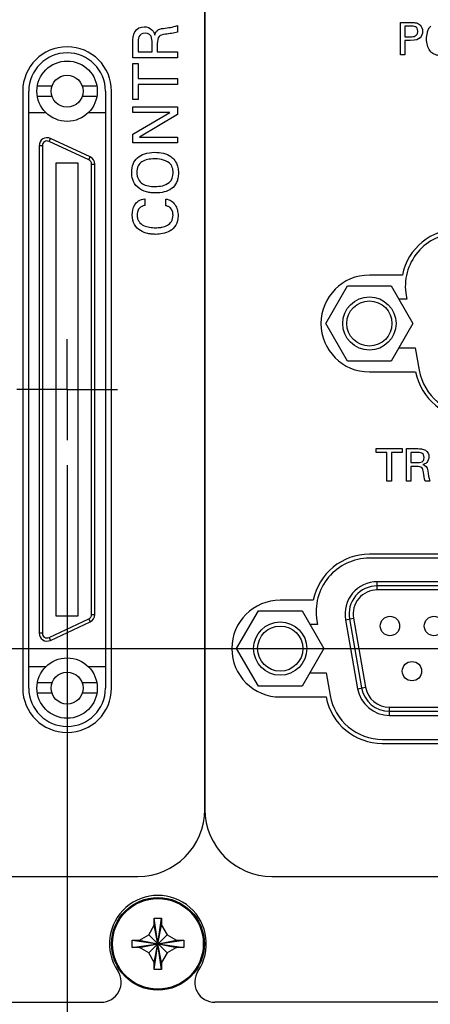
# Model space of a CAD drawing. Header units: inches. Extents: x 0 to 34, y 0 to 22.
# Tile 25 of 89: x 4.1 to 5.1, y 12.5 to 14.9. Entities that reach past the tile are written whole.
import ezdxf

# ---------------------------------------------------------------- set-up
doc = ezdxf.new("R2010")
doc.units = ezdxf.units.IN
doc.header["$LTSCALE"] = 1.87
doc.header["$MEASUREMENT"] = 0
doc.linetypes.add('CENTER', pattern=[0.6, 0.375, -0.075, 0.075, -0.075])
doc.layers.get('0').update_dxf_attribs({"linetype": 'CONTINUOUS'})
for name, color, linetype in [('DATUMCURVES', 7, 'CONTINUOUS'), ('DEFAULT_1', 7, 'CENTER'), ('DIMENSIONS', 7, 'CONTINUOUS')]:
    doc.layers.add(name, color=color, linetype=linetype)
doc.styles.get("Standard").update_dxf_attribs({"font": 'txt', "width": 0.8})
doc.dimstyles.new('DIMSTYLE_1', dxfattribs={"dimtxt": 0.125, "dimasz": 0.18, "dimexe": 0.18, "dimexo": 0.0625, "dimgap": 0.09, "dimtad": 0, "dimtih": 1, "dimtoh": 1, "dimdec": 3, "dimzin": 4, "dimdsep": 46, "dimtxsty": 'STANDARD', "dimblk": '_FILLED', "dimblk1": '_FILLED', "dimblk2": '_FILLED', "dimcen": 0.09, "dimadec": 0, "dimazin": 0, "dimtp": 0.001, "dimtm": 0.001, "dimtfac": 1, "dimtdec": 3, "dimtofl": 0, "dimtmove": 0, "dimatfit": 3, "dimldrblk": '_FILLED', "dimfxl": 1, "dimtolj": 1, "dimtzin": 4, "dimarcsym": 0})

# ---------------------------------------------------------------- blocks, each defined once
blk = doc.blocks.new('*D0')
at = {"layer": 'DIMENSIONS', "color": 2, "linetype": 'CONTINUOUS'}
blk.add_line((5.6342, 13.1626), (5.6342, 11.6911), dxfattribs=at)
at = {"layer": 'DIMENSIONS', "color": 2, "linetype": 'CONTINUOUS', "width": 0.8}
for s, p in [(']', (5.6967, 11.5286)), ('36.93', (5.6967, 11.0286)), ('[', (5.6967, 10.9286)), ('1.454', (5.6967, 10.3036))]:
    blk.add_text(s, height=0.125, rotation=90, dxfattribs=at).set_placement(p)
blk = doc.blocks.new('_FILLED')
at = {"color": 0, "linetype": 'BYBLOCK'}
blk.add_solid([(0, 0), (-1, 0.174), (-1, -0.174)], dxfattribs=at)
blk = doc.blocks.new('*D2')
at = {"layer": 'DIMENSIONS', "color": 2, "linetype": 'CONTINUOUS'}
blk.add_line((4.1802, 13.8051), (4.1802, 11.6911), dxfattribs=at)
at = {"layer": 'DIMENSIONS', "color": 2, "linetype": 'CONTINUOUS', "width": 0.8}
for s, p in [(']', (4.2427, 11.5286)), ('0', (4.2427, 11.4286)), ('[', (4.2427, 11.3286)), ('.000', (4.2427, 10.8036))]:
    blk.add_text(s, height=0.125, rotation=90, dxfattribs=at).set_placement(p)
blk = doc.blocks.new('*D4')
at = {"layer": 'DIMENSIONS', "color": 2, "linetype": 'CONTINUOUS'}
blk.add_line((7.2827, 14.0311), (7.2827, 11.6911), dxfattribs=at)
at = {"layer": 'DIMENSIONS', "color": 2, "linetype": 'CONTINUOUS', "width": 0.8}
for s, p in [(']', (7.3452, 11.5286)), ('78.8', (7.3452, 11.1286)), ('[', (7.3452, 11.0286)), ('3.103', (7.3452, 10.4036))]:
    blk.add_text(s, height=0.125, rotation=90, dxfattribs=at).set_placement(p)
blk = doc.blocks.new('*D5')
at = {"layer": 'DIMENSIONS', "color": 2, "linetype": 'CONTINUOUS'}
blk.add_line((8.1407, 14.3051), (8.1407, 11.6911), dxfattribs=at)
at = {"layer": 'DIMENSIONS', "color": 2, "linetype": 'CONTINUOUS', "width": 0.8}
for s, p in [(']', (8.2032, 11.5286)), ('100.6', (8.2032, 11.0286)), ('[', (8.2032, 10.9286)), ('3.961', (8.2032, 10.3036))]:
    blk.add_text(s, height=0.125, rotation=90, dxfattribs=at).set_placement(p)
blk = doc.blocks.new('*D6')
at = {"layer": 'DIMENSIONS', "color": 2, "linetype": 'CONTINUOUS'}
blk.add_line((8.9827, 14.0311), (8.9827, 11.6911), dxfattribs=at)
at = {"layer": 'DIMENSIONS', "color": 2, "linetype": 'CONTINUOUS', "width": 0.8}
for s, p in [(']', (9.0452, 11.5286)), ('121.98', (9.0452, 10.9286)), ('[', (9.0452, 10.8286)), ('4.803', (9.0452, 10.2036))]:
    blk.add_text(s, height=0.125, rotation=90, dxfattribs=at).set_placement(p)
blk = doc.blocks.new('*D7')
at = {"layer": 'DIMENSIONS', "color": 2, "linetype": 'CONTINUOUS'}
blk.add_line((9.8407, 14.3051), (9.8407, 11.6911), dxfattribs=at)
at = {"layer": 'DIMENSIONS', "color": 2, "linetype": 'CONTINUOUS', "width": 0.8}
for s, p in [(']', (9.9032, 11.5286)), ('143.78', (9.9032, 10.9286)), ('[', (9.9032, 10.8286)), ('5.661', (9.9032, 10.2036))]:
    blk.add_text(s, height=0.125, rotation=90, dxfattribs=at).set_placement(p)
blk = doc.blocks.new('*D8')
at = {"layer": 'DIMENSIONS', "color": 2, "linetype": 'CONTINUOUS'}
blk.add_line((10.6827, 14.0311), (10.6827, 11.6911), dxfattribs=at)
at = {"layer": 'DIMENSIONS', "color": 2, "linetype": 'CONTINUOUS', "width": 0.8}
for s, p in [(']', (10.7452, 11.5286)), ('165.16', (10.7452, 10.9286)), ('[', (10.7452, 10.8286)), ('6.503', (10.7452, 10.2036))]:
    blk.add_text(s, height=0.125, rotation=90, dxfattribs=at).set_placement(p)
blk = doc.blocks.new('*D9')
at = {"layer": 'DIMENSIONS', "color": 2, "linetype": 'CONTINUOUS'}
blk.add_line((11.5407, 14.3051), (11.5407, 11.6911), dxfattribs=at)
at = {"layer": 'DIMENSIONS', "color": 2, "linetype": 'CONTINUOUS', "width": 0.8}
for s, p in [(']', (11.6032, 11.5286)), ('186.96', (11.6032, 10.9286)), ('[', (11.6032, 10.8286)), ('7.361', (11.6032, 10.2036))]:
    blk.add_text(s, height=0.125, rotation=90, dxfattribs=at).set_placement(p)
blk = doc.blocks.new('*D10')
at = {"layer": 'DIMENSIONS', "color": 2, "linetype": 'CONTINUOUS'}
blk.add_line((12.3827, 14.0311), (12.3827, 11.6911), dxfattribs=at)
at = {"layer": 'DIMENSIONS', "color": 2, "linetype": 'CONTINUOUS', "width": 0.8}
for s, p in [(']', (12.4452, 11.5286)), ('208.34', (12.4452, 10.9286)), ('[', (12.4452, 10.8286)), ('8.203', (12.4452, 10.2036))]:
    blk.add_text(s, height=0.125, rotation=90, dxfattribs=at).set_placement(p)
blk = doc.blocks.new('*D11')
at = {"layer": 'DIMENSIONS', "color": 2, "linetype": 'CONTINUOUS'}
blk.add_line((13.2407, 14.3051), (13.2407, 11.6911), dxfattribs=at)
at = {"layer": 'DIMENSIONS', "color": 2, "linetype": 'CONTINUOUS', "width": 0.8}
for s, p in [(']', (13.3032, 11.5286)), ('230.14', (13.3032, 10.9286)), ('[', (13.3032, 10.8286)), ('9.061', (13.3032, 10.2036))]:
    blk.add_text(s, height=0.125, rotation=90, dxfattribs=at).set_placement(p)
blk = doc.blocks.new('*D18')
at = {"layer": 'DIMENSIONS', "color": 2, "linetype": 'CONTINUOUS'}
blk.add_line((5.4467, 13.3501), (2.9877, 13.3501), dxfattribs=at)
at = {"layer": 'DIMENSIONS', "color": 2, "linetype": 'CONTINUOUS', "width": 0.8}
for s, p in [('.643', (1.7002, 13.2876)), ('[', (2.2252, 13.2876)), ('16.32', (2.3252, 13.2876)), (']', (2.8252, 13.2876))]:
    blk.add_text(s, height=0.125, dxfattribs=at).set_placement(p)
blk = doc.blocks.new('*D19')
at = {"layer": 'DIMENSIONS', "color": 2, "linetype": 'CONTINUOUS'}
blk.add_line((5.9997, 15.2141), (2.9877, 15.2141), dxfattribs=at)
at = {"layer": 'DIMENSIONS', "color": 2, "linetype": 'CONTINUOUS', "width": 0.8}
for s, p in [('[', (2.2252, 15.1516)), (']', (2.8252, 15.1516)), ('1.222', (1.6002, 15.1516)), ('31.03', (2.3252, 15.1516))]:
    blk.add_text(s, height=0.125, dxfattribs=at).set_placement(p)
blk = doc.blocks.new('*D20')
at = {"layer": 'DIMENSIONS', "color": 2, "linetype": 'CONTINUOUS'}
blk.add_line((5.0127, 15.5736), (2.9877, 15.5736), dxfattribs=at)
at = {"layer": 'DIMENSIONS', "color": 2, "linetype": 'CONTINUOUS', "width": 0.8}
for s, p in [('1.581', (1.6002, 15.5111)), ('[', (2.2252, 15.5111)), ('40.16', (2.3252, 15.5111)), (']', (2.8252, 15.5111))]:
    blk.add_text(s, height=0.125, dxfattribs=at).set_placement(p)
blk = doc.blocks.new('*D21')
at = {"layer": 'DIMENSIONS', "color": 2, "linetype": 'CONTINUOUS'}
blk.add_line((5.9997, 15.9641), (2.9877, 15.9641), dxfattribs=at)
at = {"layer": 'DIMENSIONS', "color": 2, "linetype": 'CONTINUOUS', "width": 0.8}
for s, p in [('1.972', (1.6002, 15.9016)), ('[', (2.2252, 15.9016)), ('50.08', (2.3252, 15.9016)), (']', (2.8252, 15.9016))]:
    blk.add_text(s, height=0.125, dxfattribs=at).set_placement(p)
blk = doc.blocks.new('*D28')
at = {"layer": 'DIMENSIONS', "color": 2, "linetype": 'CONTINUOUS'}
for p, q in [((5.5852, 13.9686), (5.5852, 13.6788)), ((5.5852, 13.6788), (5.3117, 13.4601)), ((5.3117, 13.4601), (5.3117, 11.6911))]:
    blk.add_line(p, q, dxfattribs=at)
at = {"layer": 'DIMENSIONS', "color": 2, "linetype": 'CONTINUOUS', "width": 0.8}
for s, p in [(']', (5.3742, 11.5286)), ('35.69', (5.3742, 11.0286)), ('[', (5.3742, 10.9286)), ('1.405', (5.3742, 10.3036))]:
    blk.add_text(s, height=0.125, rotation=90, dxfattribs=at).set_placement(p)

msp = doc.modelspace()

# ---------------------------------------------------------------- linework, layer by layer
at = {"color": 7, "linetype": 'CONTINUOUS'}
for p, q in [((4.143, 14.7454), (4.1065, 14.7454)), ((4.2539, 14.7454), (4.2174, 14.7454)), ((4.0702, 14.7326), (4.0702, 13.2526)), ((4.0852, 13.2526), (4.0852, 14.7326)), ((4.2752, 14.7326), (4.2752, 13.2526)), ((4.2902, 13.2526), (4.2902, 14.7326)), ((4.143, 14.7198), (4.1065, 14.7198)), ((4.2539, 14.7198), (4.2174, 14.7198)), ((4.1285, 14.6786), (4.0852, 14.6786)), ((4.2752, 14.6786), (4.2319, 14.6786)), ((4.1356, 14.6082), (4.1389, 14.6154)), ((4.234, 14.5623), (4.1356, 14.6082)), ((4.2374, 14.5695), (4.1389, 14.6154)), ((4.1109, 14.5975), (4.1109, 13.3889)), ((4.1188, 14.5975), (4.1109, 14.5975)), ((4.1188, 14.5975), (4.1188, 13.3889)), ((4.1523, 14.5542), (4.1523, 13.4322)), ((4.2074, 14.5542), (4.1523, 14.5542)), ((4.2074, 13.4322), (4.2074, 14.5542)), ((4.234, 14.5623), (4.2374, 14.5695)), ((4.2409, 13.4348), (4.2409, 14.5516)), ((4.2409, 14.5516), (4.2487, 14.5516)), ((4.2487, 13.4348), (4.2487, 14.5516)), ((5.011, 14.2766), (4.9292, 14.2766)), ((4.8212, 14.1566), (4.8752, 14.2501)), ((4.8752, 14.2501), (4.9832, 14.2501)), ((4.9832, 14.2501), (5.0372, 14.1566)), ((5.0218, 14.2166), (5.0025, 14.2166)), ((5.0202, 14.2257), (5.0218, 14.2166)), ((4.8752, 14.0631), (4.8212, 14.1566)), ((5.0372, 14.1566), (4.9832, 14.0631)), ((5.0025, 14.0966), (5.043, 14.0966)), ((5.043, 14.0966), (5.0528, 14.0407)), ((4.9832, 14.0631), (4.8752, 14.0631)), ((4.9292, 14.0366), (5.0438, 14.0366)), ((6.3392, 13.5846), (4.9292, 13.5846)), ((6.3392, 13.5746), (4.9292, 13.5746)), ((4.9487, 13.4962), (4.9487, 13.5162)), ((6.3197, 13.5162), (4.9487, 13.5162)), ((6.3197, 13.5062), (4.9487, 13.5062)), ((6.3197, 13.4962), (4.9487, 13.4962)), ((4.79, 13.4706), (4.7082, 13.4706)), ((4.1523, 13.4322), (4.2074, 13.4322)), ((4.2409, 13.4348), (4.2487, 13.4348)), ((4.6002, 13.3506), (4.6542, 13.4441)), ((4.6542, 13.4441), (4.7622, 13.4441)), ((4.7622, 13.4441), (4.8162, 13.3506)), ((4.1356, 13.3782), (4.234, 13.4241)), ((4.1389, 13.371), (4.2374, 13.4169)), ((4.234, 13.4241), (4.2374, 13.4169)), ((4.8008, 13.4106), (4.7815, 13.4106)), ((4.7992, 13.4197), (4.8008, 13.4106)), ((4.8699, 13.4223), (4.8896, 13.4257)), ((4.8699, 13.4223), (4.9001, 13.2512)), ((4.8798, 13.424), (4.9099, 13.253)), ((4.8896, 13.4257), (4.9198, 13.2547)), ((4.1188, 13.3889), (4.1109, 13.3889)), ((4.1356, 13.3782), (4.1389, 13.371)), ((4.6542, 13.2571), (4.6002, 13.3506)), ((4.8162, 13.3506), (4.7622, 13.2571)), ((4.0852, 13.3066), (4.1285, 13.3066)), ((4.2319, 13.3066), (4.2752, 13.3066)), ((4.7815, 13.2906), (4.822, 13.2906)), ((4.822, 13.2906), (4.8318, 13.2347)), ((4.143, 13.2654), (4.1065, 13.2654)), ((4.2539, 13.2654), (4.2174, 13.2654)), ((4.7622, 13.2571), (4.6542, 13.2571)), ((4.143, 13.2398), (4.1065, 13.2398)), ((4.2539, 13.2398), (4.2174, 13.2398)), ((4.9001, 13.2512), (4.9198, 13.2547)), ((4.7082, 13.2306), (4.8218, 13.2306)), ((4.9789, 13.1851), (4.9789, 13.2051)), ((4.9789, 13.2051), (6.2895, 13.2051)), ((4.9789, 13.1951), (6.2895, 13.1951)), ((4.9789, 13.1851), (6.2895, 13.1851)), ((4.9612, 13.1156), (6.3072, 13.1156)), ((4.9618, 13.1256), (6.3066, 13.1256)), ((4.4142, 12.5546), (4.3962, 12.6826)), ((4.3962, 12.6646), (4.3962, 12.6826)), ((4.3962, 12.5546), (4.4142, 12.6826)), ((4.3962, 12.6826), (4.4142, 12.6826)), ((4.4142, 12.6826), (4.4142, 12.6646)), ((4.3827, 12.6412), (4.3962, 12.6646)), ((4.4142, 12.5726), (4.3962, 12.6646)), ((4.3962, 12.5726), (4.4142, 12.6646)), ((4.4142, 12.6646), (4.4277, 12.6412)), ((4.3412, 12.6096), (4.3412, 12.6276)), ((4.3412, 12.6276), (4.4692, 12.6096)), ((4.3412, 12.6276), (4.3592, 12.6276)), ((4.3412, 12.6096), (4.4692, 12.6276)), ((4.3592, 12.6276), (4.3827, 12.6412)), ((4.3592, 12.6276), (4.4512, 12.6096)), ((4.3592, 12.6096), (4.4512, 12.6276)), ((4.4277, 12.5961), (4.3827, 12.6412)), ((4.3827, 12.5961), (4.4277, 12.6412)), ((4.4277, 12.6412), (4.4512, 12.6276)), ((4.4512, 12.6276), (4.4692, 12.6276)), ((4.4692, 12.6276), (4.4692, 12.6096)), ((4.3592, 12.6096), (4.3412, 12.6096)), ((4.3827, 12.5961), (4.3592, 12.6096)), ((4.4512, 12.6096), (4.4277, 12.5961)), ((4.4692, 12.6096), (4.4512, 12.6096)), ((4.3962, 12.5726), (4.3827, 12.5961)), ((4.3962, 12.5546), (4.3962, 12.5726)), ((4.4277, 12.5961), (4.4142, 12.5726)), ((4.4142, 12.5726), (4.4142, 12.5546)), ((4.4142, 12.5546), (4.3962, 12.5546)), ((3.7952, 12.4736), (4.2642, 12.4736)), ((8.6342, 12.4736), (4.5462, 12.4736))]:
    msp.add_line(p, q, dxfattribs=at)
for centre, radius in [((4.1802, 14.7326), 0.0748), ((4.1802, 14.7326), 0.0394), ((4.9292, 14.1566), 0.066), ((4.9292, 14.1566), 0.056), ((4.9802, 13.4066), 0.024), ((5.0892, 13.4066), 0.024), ((4.7082, 13.3506), 0.066), ((4.7082, 13.3506), 0.056), ((4.1802, 13.2526), 0.0748), ((5.0347, 13.2946), 0.024), ((4.1802, 13.2526), 0.0394), ((4.4052, 12.6186), 0.115), ((4.4052, 12.6186), 0.1125)]:
    msp.add_circle(centre, radius, dxfattribs=at)
for centre, radius, start, end in [((4.1802, 14.7326), 0.11, 0, 180), ((4.1802, 14.7326), 0.095, 0, 180), ((4.1306, 14.5975), 0.0197, 65, 180), ((4.1306, 14.5975), 0.0118, 65, 180), ((4.229, 14.5516), 0.0118, 0, 65), ((4.229, 14.5516), 0.0197, 0, 65), ((5.1502, 14.2486), 0.142, 90, 168.6277), ((5.1502, 14.2486), 0.132, 90, 190), ((4.9292, 14.1566), 0.12, 90, 270), ((5.1828, 14.0636), 0.132, 190, 270), ((5.1832, 14.0636), 0.142, 190.961, 270), ((4.9292, 13.4426), 0.142, 90, 168.6277), ((4.9292, 13.4426), 0.132, 90, 190), ((4.9487, 13.4362), 0.08, 90, 190), ((4.9487, 13.4362), 0.07, 90, 190), ((4.9487, 13.4362), 0.06, 90, 190), ((4.7082, 13.3506), 0.12, 90, 270), ((4.229, 13.4348), 0.0118, 295, 360), ((4.229, 13.4348), 0.0197, 295, 360), ((4.1306, 13.3889), 0.0197, 180, 295), ((4.1306, 13.3889), 0.0118, 180, 295), ((4.1802, 13.2526), 0.11, 180, 360), ((4.1802, 13.2526), 0.095, 180, 360), ((4.9618, 13.2576), 0.132, 190, 270), ((4.9789, 13.2651), 0.08, 190, 270), ((4.9789, 13.2651), 0.07, 190, 270), ((4.9789, 13.2651), 0.06, 190, 270), ((4.9612, 13.2576), 0.142, 190.961, 270), ((4.4052, 12.6186), 0.12, 326.0255, 213.9745), ((4.2642, 12.5236), 0.05, 270, 33.9745), ((4.5462, 12.5236), 0.05, 146.0255, 270)]:
    msp.add_arc(centre, radius, start, end, dxfattribs=at)
at = {"layer": 'DATUMCURVES', "color": 40, "linetype": 'CONTINUOUS'}
for points in [[(4.5216, 12.9518, 0.334), (4.5216, 12.9518, 0.334), (4.5216, 16.6488, 0.334), (4.5216, 16.6488, 0.334)], [(4.5216, 16.6488, 0.334), (4.5216, 16.6488, 0.334), (4.5216, 12.9518, 0.334), (4.5216, 12.9518, 0.334)], [(4.4187, 14.8884, 0.334), (4.4317, 14.89, 0.334), (4.4412, 14.891, 0.334), (4.4534, 14.8953, 0.334)], [(4.4534, 14.8953, 0.334), (4.4534, 14.8953, 0.334), (4.4534, 14.879, 0.334), (4.4534, 14.879, 0.334)], [(5.0063, 14.9029, 0.334), (5.0063, 14.9029, 0.334), (5.0332, 14.9029, 0.334), (5.0332, 14.9029, 0.334)], [(5.0063, 14.8226, 0.334), (5.0063, 14.8226, 0.334), (5.0063, 14.9029, 0.334), (5.0063, 14.9029, 0.334)], [(5.033, 14.8939, 0.334), (5.033, 14.8939, 0.334), (5.0174, 14.8939, 0.334), (5.0174, 14.8939, 0.334)], [(5.0174, 14.8939, 0.334), (5.0174, 14.8939, 0.334), (5.0174, 14.8677, 0.334), (5.0174, 14.8677, 0.334)], [(4.3738, 14.8763, 0.334), (4.3559, 14.8763, 0.334), (4.3559, 14.8605, 0.334), (4.3559, 14.8543, 0.334)], [(4.3881, 14.8689, 0.334), (4.3869, 14.871, 0.334), (4.3829, 14.8763, 0.334), (4.3738, 14.8763, 0.334)], [(4.3906, 14.8543, 0.334), (4.3906, 14.856, 0.334), (4.3906, 14.8647, 0.334), (4.3881, 14.8689, 0.334)], [(4.3975, 14.8716, 0.334), (4.4002, 14.8822, 0.334), (4.4049, 14.8869, 0.334), (4.4187, 14.8884, 0.334)], [(5.0174, 14.8677, 0.334), (5.0174, 14.8677, 0.334), (5.0306, 14.8677, 0.334), (5.0306, 14.8677, 0.334)], [(4.3431, 14.8154, 0.334), (4.3431, 14.8154, 0.334), (4.3431, 14.8548, 0.334), (4.3431, 14.8548, 0.334)], [(4.3559, 14.8543, 0.334), (4.3559, 14.8543, 0.334), (4.3559, 14.8302, 0.334), (4.3559, 14.8302, 0.334)], [(4.3906, 14.8302, 0.334), (4.3906, 14.8302, 0.334), (4.3906, 14.8543, 0.334), (4.3906, 14.8543, 0.334)], [(4.4036, 14.8498, 0.334), (4.4036, 14.8498, 0.334), (4.4036, 14.8305, 0.334), (4.4036, 14.8305, 0.334)], [(5.0304, 14.8583, 0.334), (5.0304, 14.8583, 0.334), (5.0174, 14.8583, 0.334), (5.0174, 14.8583, 0.334)], [(5.0174, 14.8583, 0.334), (5.0174, 14.8583, 0.334), (5.0174, 14.8226, 0.334), (5.0174, 14.8226, 0.334)], [(4.3559, 14.8302, 0.334), (4.3559, 14.8302, 0.334), (4.3906, 14.8302, 0.334), (4.3906, 14.8302, 0.334)], [(4.4036, 14.8305, 0.334), (4.4036, 14.8305, 0.334), (4.4534, 14.8305, 0.334), (4.4534, 14.8305, 0.334)], [(4.4534, 14.8305, 0.334), (4.4534, 14.8305, 0.334), (4.4534, 14.8154, 0.334), (4.4534, 14.8154, 0.334)], [(5.0174, 14.8226, 0.334), (5.0174, 14.8226, 0.334), (5.0063, 14.8226, 0.334), (5.0063, 14.8226, 0.334)], [(4.4534, 14.8154, 0.334), (4.4534, 14.8154, 0.334), (4.3431, 14.8154, 0.334), (4.3431, 14.8154, 0.334)], [(4.3431, 14.7121, 0.334), (4.3431, 14.7121, 0.334), (4.3431, 14.8012, 0.334), (4.3431, 14.8012, 0.334)], [(4.3431, 14.8012, 0.334), (4.3431, 14.8012, 0.334), (4.3561, 14.8012, 0.334), (4.3561, 14.8012, 0.334)], [(4.3561, 14.8012, 0.334), (4.3561, 14.8012, 0.334), (4.3561, 14.7642, 0.334), (4.3561, 14.7642, 0.334)], [(4.3561, 14.7642, 0.334), (4.3561, 14.7642, 0.334), (4.4534, 14.7642, 0.334), (4.4534, 14.7642, 0.334)], [(4.4534, 14.7491, 0.334), (4.4534, 14.7491, 0.334), (4.3561, 14.7491, 0.334), (4.3561, 14.7491, 0.334)], [(4.3561, 14.7491, 0.334), (4.3561, 14.7491, 0.334), (4.3561, 14.7121, 0.334), (4.3561, 14.7121, 0.334)], [(4.4534, 14.7642, 0.334), (4.4534, 14.7642, 0.334), (4.4534, 14.7491, 0.334), (4.4534, 14.7491, 0.334)], [(4.3561, 14.7121, 0.334), (4.3561, 14.7121, 0.334), (4.3431, 14.7121, 0.334), (4.3431, 14.7121, 0.334)], [(4.3431, 14.68, 0.334), (4.3431, 14.68, 0.334), (4.3431, 14.6941, 0.334), (4.3431, 14.6941, 0.334)], [(4.3431, 14.6941, 0.334), (4.3431, 14.6941, 0.334), (4.4534, 14.6941, 0.334), (4.4534, 14.6941, 0.334)], [(4.3431, 14.6258, 0.334), (4.3431, 14.6258, 0.334), (4.4343, 14.68, 0.334), (4.4343, 14.68, 0.334)], [(4.4343, 14.68, 0.334), (4.4343, 14.68, 0.334), (4.3431, 14.68, 0.334), (4.3431, 14.68, 0.334)], [(4.4534, 14.6745, 0.334), (4.4534, 14.6745, 0.334), (4.3597, 14.6185, 0.334), (4.3597, 14.6185, 0.334)], [(4.4534, 14.6941, 0.334), (4.4534, 14.6941, 0.334), (4.4534, 14.6745, 0.334), (4.4534, 14.6745, 0.334)], [(4.3431, 14.6046, 0.334), (4.3431, 14.6046, 0.334), (4.3431, 14.6258, 0.334), (4.3431, 14.6258, 0.334)], [(4.4534, 14.6046, 0.334), (4.4534, 14.6046, 0.334), (4.3431, 14.6046, 0.334), (4.3431, 14.6046, 0.334)], [(4.3597, 14.6185, 0.334), (4.3597, 14.6185, 0.334), (4.4534, 14.6185, 0.334), (4.4534, 14.6185, 0.334)], [(4.4534, 14.6185, 0.334), (4.4534, 14.6185, 0.334), (4.4534, 14.6046, 0.334), (4.4534, 14.6046, 0.334)], [(4.3981, 14.4962, 0.334), (4.4042, 14.4963, 0.334), (4.4167, 14.4973, 0.334), (4.4282, 14.5022, 0.334), (4.4329, 14.506, 0.334)], [(4.3729, 14.4655, 0.334), (4.3729, 14.4655, 0.334), (4.3729, 14.4492, 0.334), (4.3729, 14.4492, 0.334)], [(4.4244, 14.4484, 0.334), (4.4244, 14.4484, 0.334), (4.4244, 14.4652, 0.334), (4.4244, 14.4652, 0.334)], [(4.9457, 13.8369, 0.334), (4.9457, 13.8369, 0.334), (4.9457, 13.8463, 0.334), (4.9457, 13.8463, 0.334)], [(4.9457, 13.8463, 0.334), (4.9457, 13.8463, 0.334), (5.0105, 13.8463, 0.334), (5.0105, 13.8463, 0.334)], [(5.0105, 13.8463, 0.334), (5.0105, 13.8463, 0.334), (5.0105, 13.8369, 0.334), (5.0105, 13.8369, 0.334)], [(5.0208, 13.8463, 0.334), (5.0208, 13.8463, 0.334), (5.0495, 13.8463, 0.334), (5.0495, 13.8463, 0.334)], [(5.0208, 13.7661, 0.334), (5.0208, 13.7661, 0.334), (5.0208, 13.8463, 0.334), (5.0208, 13.8463, 0.334)], [(4.9726, 13.8369, 0.334), (4.9726, 13.8369, 0.334), (4.9457, 13.8369, 0.334), (4.9457, 13.8369, 0.334)], [(4.9726, 13.7661, 0.334), (4.9726, 13.7661, 0.334), (4.9726, 13.8369, 0.334), (4.9726, 13.8369, 0.334)], [(5.0105, 13.8369, 0.334), (5.0105, 13.8369, 0.334), (4.9836, 13.8369, 0.334), (4.9836, 13.8369, 0.334)], [(4.9836, 13.8369, 0.334), (4.9836, 13.8369, 0.334), (4.9836, 13.7661, 0.334), (4.9836, 13.7661, 0.334)], [(5.0491, 13.837, 0.334), (5.0491, 13.837, 0.334), (5.0316, 13.837, 0.334), (5.0316, 13.837, 0.334)], [(5.0316, 13.837, 0.334), (5.0316, 13.837, 0.334), (5.0316, 13.8118, 0.334), (5.0316, 13.8118, 0.334)], [(5.0651, 13.824, 0.334), (5.0651, 13.837, 0.334), (5.0536, 13.837, 0.334), (5.0491, 13.837, 0.334)], [(5.0597, 13.8136, 0.334), (5.0612, 13.8144, 0.334), (5.0651, 13.8173, 0.334), (5.0651, 13.824, 0.334)], [(5.0316, 13.8118, 0.334), (5.0316, 13.8118, 0.334), (5.0491, 13.8118, 0.334), (5.0491, 13.8118, 0.334)], [(5.0458, 13.8023, 0.334), (5.0458, 13.8023, 0.334), (5.0318, 13.8023, 0.334), (5.0318, 13.8023, 0.334)], [(5.0318, 13.8023, 0.334), (5.0318, 13.8023, 0.334), (5.0318, 13.7661, 0.334), (5.0318, 13.7661, 0.334)], [(5.0491, 13.8118, 0.334), (5.0503, 13.8118, 0.334), (5.0567, 13.8118, 0.334), (5.0597, 13.8136, 0.334)], [(5.0617, 13.8068, 0.334), (5.0693, 13.8048, 0.334), (5.0728, 13.8013, 0.334), (5.0739, 13.7913, 0.334)], [(5.0739, 13.7913, 0.334), (5.075, 13.7819, 0.334), (5.0758, 13.775, 0.334), (5.0789, 13.7661, 0.334)], [(4.9836, 13.7661, 0.334), (4.9836, 13.7661, 0.334), (4.9726, 13.7661, 0.334), (4.9726, 13.7661, 0.334)], [(5.0318, 13.7661, 0.334), (5.0318, 13.7661, 0.334), (5.0208, 13.7661, 0.334), (5.0208, 13.7661, 0.334)], [(5.0789, 13.7661, 0.334), (5.0789, 13.7661, 0.334), (5.067, 13.7661, 0.334), (5.067, 13.7661, 0.334)], [(4.3556, 12.7858, 0.334), (4.4469, 12.7858, 0.334), (4.5216, 12.8605, 0.334), (4.5216, 12.9518, 0.334)], [(4.5216, 12.9518, 0.334), (4.5216, 12.8605, 0.334), (4.5963, 12.7858, 0.334), (4.6876, 12.7858, 0.334)], [(4.0129, 12.7858, 0.334), (4.0129, 12.7858, 0.334), (4.3556, 12.7858, 0.334), (4.3556, 12.7858, 0.334)], [(4.6876, 12.7858, 0.334), (4.6876, 12.7858, 0.334), (6.722, 12.7858, 0.334), (6.722, 12.7858, 0.334)]]:
    msp.add_open_spline(points, degree=3, dxfattribs=at)
for points, knots in [([(4.3431, 14.8548, 0.334), (4.3431, 14.8605, 0.334), (4.3441, 14.8841, 0.334), (4.37, 14.8961, 0.334), (4.3928, 14.8858, 0.334), (4.3965, 14.875, 0.334), (4.3975, 14.8716, 0.334)], [0, 0, 0, 0, 0.26527, 0.534018, 0.770521, 1, 1, 1, 1]), ([(5.0332, 14.9029, 0.334), (5.0381, 14.9029, 0.334), (5.0462, 14.9027, 0.334), (5.0571, 14.8966, 0.334), (5.0632, 14.8806, 0.334), (5.0565, 14.8639, 0.334), (5.0449, 14.8583, 0.334), (5.0304, 14.8583, 0.334)], [0, 0, 0, 0, 0.158393, 0.316786, 0.543227, 0.774337, 1, 1, 1, 1]), ([(5.0306, 14.8677, 0.334), (5.0343, 14.8677, 0.334), (5.0413, 14.868, 0.334), (5.0478, 14.8728, 0.334), (5.0499, 14.8812, 0.334), (5.0479, 14.8894, 0.334), (5.0419, 14.8937, 0.334), (5.0359, 14.8939, 0.334), (5.033, 14.8939, 0.334)], [0, 0, 0, 0, 0.25529, 0.382936, 0.510581, 0.632936, 0.75529, 1, 1, 1, 1]), ([(5.1336, 14.8307, 0.334), (5.1312, 14.8282, 0.334), (5.1263, 14.8246, 0.334), (5.1173, 14.8214, 0.334), (5.1073, 14.8204, 0.334), (5.0974, 14.8214, 0.334), (5.0872, 14.8248, 0.334), (5.078, 14.8325, 0.334), (5.0721, 14.8462, 0.334), (5.0705, 14.8605, 0.334), (5.0716, 14.8752, 0.334), (5.0755, 14.8865, 0.334), (5.0793, 14.892, 0.334), (5.0813, 14.8942, 0.334)], [0, 0, 0, 0, 0.0984, 0.168686, 0.238971, 0.306232, 0.373492, 0.508013, 0.642534, 0.777055, 0.888528, 0.944264, 1, 1, 1, 1]), ([(4.4534, 14.879, 0.334), (4.4497, 14.8777, 0.334), (4.4392, 14.8757, 0.334), (4.4184, 14.8734, 0.334), (4.406, 14.8703, 0.334), (4.4036, 14.859, 0.334), (4.4036, 14.8498, 0.334)], [0, 0, 0, 0, 0.172085, 0.34417, 0.672085, 1, 1, 1, 1]), ([(4.355, 14.4944, 0.334), (4.3488, 14.5001, 0.334), (4.3414, 14.5136, 0.334), (4.3393, 14.5349, 0.334), (4.3426, 14.5525, 0.334), (4.3535, 14.5686, 0.334), (4.3712, 14.5786, 0.334), (4.3947, 14.582, 0.334), (4.4193, 14.5796, 0.334), (4.434, 14.5734, 0.334), (4.4408, 14.5678, 0.334), (4.4423, 14.5664, 0.334)], [0, 0, 0, 0, 0.093848, 0.187696, 0.327698, 0.467701, 0.607703, 0.747705, 0.857399, 0.967092, 1, 1, 1, 1]), ([(4.397, 14.5648, 0.334), (4.3845, 14.5648, 0.334), (4.368, 14.5618, 0.334), (4.3569, 14.5498, 0.334), (4.3536, 14.5404, 0.334), (4.3527, 14.531, 0.334), (4.3537, 14.5215, 0.334), (4.3576, 14.5113, 0.334), (4.3663, 14.5024, 0.334), (4.3812, 14.4972, 0.334), (4.3923, 14.4962, 0.334), (4.3981, 14.4962, 0.334)], [0, 0, 0, 0, 0.237115, 0.355673, 0.414951, 0.47423, 0.539951, 0.605673, 0.737115, 0.868558, 1, 1, 1, 1]), ([(4.4423, 14.5664, 0.334), (4.4457, 14.5631, 0.334), (4.4507, 14.5563, 0.334), (4.4551, 14.544, 0.334), (4.4564, 14.5302, 0.334), (4.4551, 14.5166, 0.334), (4.4505, 14.5025, 0.334), (4.4398, 14.4898, 0.334), (4.4211, 14.4817, 0.334), (4.4039, 14.4799, 0.334), (4.3889, 14.4805, 0.334), (4.3732, 14.483, 0.334), (4.3615, 14.4884, 0.334), (4.355, 14.4944, 0.334)], [0, 0, 0, 0, 0.098396, 0.168678, 0.238961, 0.306235, 0.373509, 0.508058, 0.642607, 0.777156, 0.832867, 0.888578, 1, 1, 1, 1]), ([(4.4329, 14.506, 0.334), (4.4407, 14.5123, 0.334), (4.4441, 14.5265, 0.334), (4.4418, 14.5439, 0.334), (4.4328, 14.5575, 0.334), (4.4131, 14.5644, 0.334), (4.4007, 14.5648, 0.334), (4.397, 14.5648, 0.334)], [0, 0, 0, 0, 0.285035, 0.432417, 0.579799, 0.789899, 1, 1, 1, 1]), ([(4.3887, 14.3783, 0.334), (4.386, 14.3786, 0.334), (4.377, 14.3802, 0.334), (4.3545, 14.3883, 0.334), (4.3379, 14.4106, 0.334), (4.3446, 14.4525, 0.334), (4.3603, 14.4645, 0.334), (4.3729, 14.4655, 0.334)], [0, 0, 0, 0, 0.085437, 0.284791, 0.683499, 0.84175, 1, 1, 1, 1]), ([(4.4244, 14.4652, 0.334), (4.4352, 14.4641, 0.334), (4.4467, 14.4557, 0.334), (4.4539, 14.4384, 0.334), (4.4562, 14.4185, 0.334), (4.4507, 14.3986, 0.334), (4.436, 14.3851, 0.334), (4.4169, 14.3786, 0.334), (4.4016, 14.3774, 0.334), (4.3923, 14.3779, 0.334), (4.3887, 14.3783, 0.334)], [0, 0, 0, 0, 0.148552, 0.222828, 0.297104, 0.449228, 0.601351, 0.753475, 0.905599, 1, 1, 1, 1]), ([(4.3729, 14.4492, 0.334), (4.3719, 14.449, 0.334), (4.3686, 14.4485, 0.334), (4.3618, 14.4457, 0.334), (4.3567, 14.44, 0.334), (4.3542, 14.4328, 0.334), (4.3534, 14.4247, 0.334), (4.3546, 14.416, 0.334), (4.3592, 14.4067, 0.334), (4.3691, 14.3989, 0.334), (4.3845, 14.3946, 0.334), (4.3994, 14.3938, 0.334), (4.4084, 14.3943, 0.334), (4.4127, 14.395, 0.334)], [0, 0, 0, 0, 0.097823, 0.195645, 0.293468, 0.342379, 0.39129, 0.452508, 0.513726, 0.636163, 0.758599, 0.881036, 1, 1, 1, 1]), ([(4.4127, 14.395, 0.334), (4.4134, 14.3951, 0.334), (4.4191, 14.3961, 0.334), (4.4294, 14.3994, 0.334), (4.4397, 14.4085, 0.334), (4.4433, 14.4221, 0.334), (4.4418, 14.4351, 0.334), (4.4368, 14.4434, 0.334), (4.4292, 14.4476, 0.334), (4.4256, 14.4482, 0.334), (4.4244, 14.4484, 0.334)], [0, 0, 0, 0, 0.027872, 0.222978, 0.418083, 0.613188, 0.71728, 0.821372, 0.910686, 1, 1, 1, 1]), ([(5.0495, 13.8463, 0.334), (5.0536, 13.8463, 0.334), (5.0708, 13.8456, 0.334), (5.0795, 13.8268, 0.334), (5.072, 13.8101, 0.334), (5.0641, 13.8074, 0.334), (5.0617, 13.8068, 0.334)], [0, 0, 0, 0, 0.265307, 0.534093, 0.770606, 1, 1, 1, 1]), ([(5.067, 13.7661, 0.334), (5.0652, 13.7714, 0.334), (5.0634, 13.7898, 0.334), (5.0607, 13.8005, 0.334), (5.0525, 13.8023, 0.334), (5.0458, 13.8023, 0.334)], [0, 0, 0, 0, 0.344376, 0.672188, 1, 1, 1, 1])]:
    msp.add_open_spline(points, degree=3, knots=knots, dxfattribs=at)
at = {"layer": 'DEFAULT_1', "color": 7, "linetype": 'CENTER'}
for q in [(4.1802, 14.1177), (4.0552, 13.9926), (4.1802, 13.8676), (4.3052, 13.9926)]:
    msp.add_line((4.1802, 13.9926), q, dxfattribs=at)

# ---------------------------------------------------------------- dimensions: what is measured, and where the dimension line sits
at = {"layer": 'DIMENSIONS', "color": 2, "linetype": 'CONTINUOUS'}
for feature_location, offset, dtype, origin, picture, middle in [((5.9996727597, 15.9641413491), (-3.011975, 0), 0, (6.0621727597, 13.9926413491), '*D21', (2.2626977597, 15.9641413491)), ((5.0127, 15.5736), (-2.025, 0), 0, (5.0752, 13.9926), '*D20', (2.2627, 15.5736)), ((5.9996727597, 15.2141413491), (-3.011975, 0), 0, (6.0621727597, 13.9926413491), '*D19', (2.2626977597, 15.2141413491)), ((8.1406977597, 14.3051163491), (0, -2.613975), 1, (4.1801977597, 14.3676163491), '*D5', (8.1406977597, 10.9661413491)), ((9.8406977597, 14.3051163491), (0, -2.613975), 1, (4.1801977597, 14.3676163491), '*D7', (9.8406977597, 10.9161413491)), ((11.5406977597, 14.3051163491), (0, -2.613975), 1, (4.1801977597, 14.3676163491), '*D9', (11.5406977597, 10.9161413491)), ((13.2406977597, 14.3051163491), (0, -2.613975), 1, (4.1801977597, 14.3676163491), '*D11', (13.2406977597, 10.9161413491)), ((7.2826977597, 14.0311163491), (0, -2.339975), 1, (4.1801977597, 14.0936163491), '*D4', (7.2826977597, 11.0161413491)), ((8.9826977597, 14.0311163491), (0, -2.339975), 1, (4.1801977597, 14.0936163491), '*D6', (8.9826977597, 10.9161413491)), ((10.6826977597, 14.0311163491), (0, -2.339975), 1, (4.1801977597, 14.0936163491), '*D8', (10.6826977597, 10.9161413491)), ((12.3826977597, 14.0311163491), (0, -2.339975), 1, (4.1801977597, 14.0936163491), '*D10', (12.3826977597, 10.9161413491)), ((5.5851977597, 13.9686163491), (-0.2735410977, -2.277475), 0, (4.1801977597, 14.0311163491), '*D28', (5.311656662, 10.9661413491)), ((5.4466727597, 13.3501413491), (-2.458975, 0), 0, (5.5091727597, 13.9926413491), '*D18', (2.3126977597, 13.3501413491)), ((4.1801977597, 13.8051163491), (0, -2.113975), 1, (4.1801977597, 13.8676163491), '*D2', (4.1801977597, 11.2161413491)), ((5.6342, 13.1626), (0, -1.4715), 1, (4.1802, 13.8676), '*D0', (5.6342, 10.9661))]:
    dim = msp.add_ordinate_dim(feature_location=feature_location, offset=offset, dtype=dtype, origin=origin, dimstyle='DIMSTYLE_1', dxfattribs=at)
    dim.commit()
    dim.dimension.update_dxf_attribs({"geometry": picture, "text_midpoint": middle})

doc.saveas('drawing.dxf')
